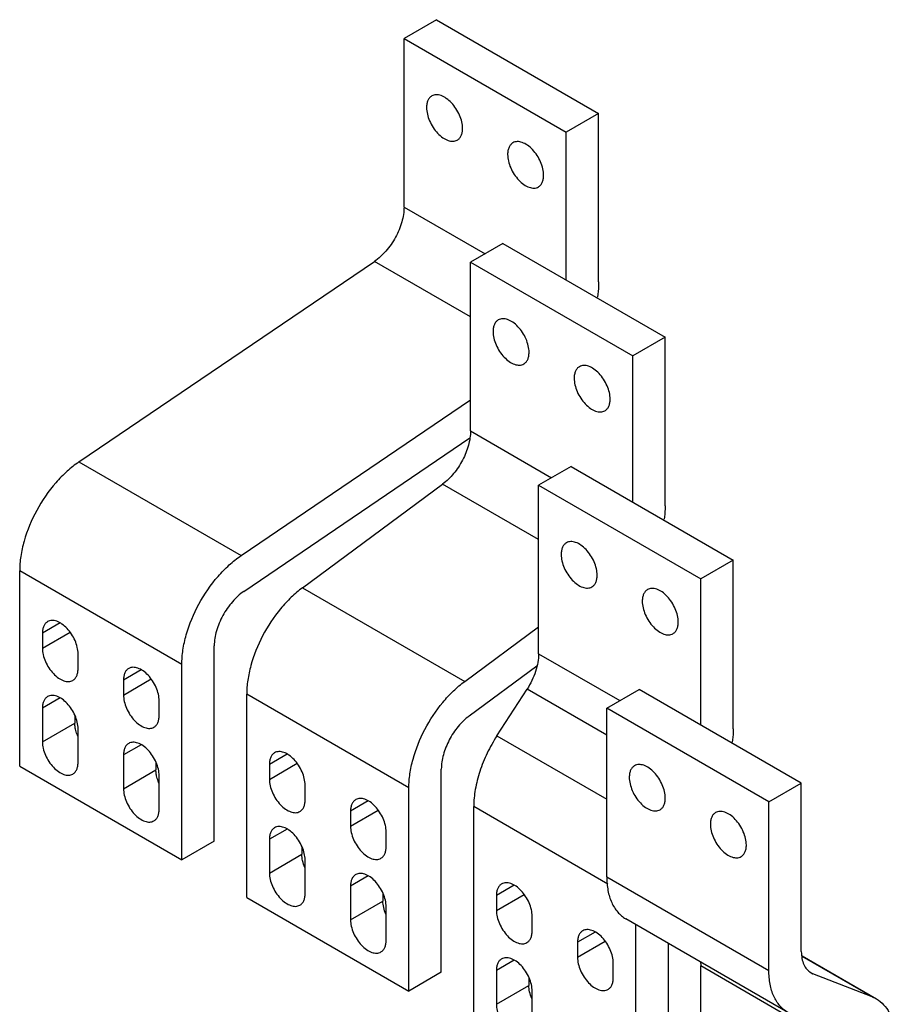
# Model space of a CAD drawing. Header units: millimetres. Extents: x 44 to 339, y 51 to 483.
# Tile 3 of 3: x 64 to 254, y 269 to 483. Entities that reach past the tile are written whole.
import ezdxf

# ---------------------------------------------------------------- set-up
doc = ezdxf.new("R2010")
doc.units = ezdxf.units.MM
doc.header["$LTSCALE"] = 34.73633
doc.layers.get('0').update_dxf_attribs({"linetype": 'CONTINUOUS'})

msp = doc.modelspace()

# ---------------------------------------------------------------- linework, layer by layer
at = {"color": 7, "linetype": 'Continuous'}
for p, q in [((155.08, 483.16), (148.01, 479.08)), ((155.08, 483.16), (190.44, 462.75)), ((148.01, 442.33), (148.01, 479.08)), ((148.01, 479.08), (183.37, 458.66)), ((190.44, 462.75), (183.37, 458.66)), ((190.44, 426), (190.44, 462.75)), ((183.37, 426.41), (183.37, 458.66)), ((148.01, 442.33), (165.69, 432.13)), ((169.58, 434.37), (162.51, 430.29)), ((169.58, 434.37), (204.93, 413.96)), ((77.13, 386.77), (141.55, 430.47)), ((162.51, 418.38), (141.55, 430.47)), ((162.51, 393.55), (162.51, 430.29)), ((162.51, 430.29), (197.86, 409.88)), ((204.93, 413.96), (197.86, 409.88)), ((204.93, 377.22), (204.93, 413.96)), ((197.86, 378.04), (197.86, 409.88)), ((112.48, 366.36), (162.51, 400.29)), ((162.51, 393.55), (180.18, 383.34)), ((113.1, 358.58), (162.37, 392)), ((77.13, 386.77), (112.48, 366.36)), ((184.43, 385.79), (177.36, 381.71)), ((184.43, 385.79), (219.78, 365.38)), ((125.89, 359.37), (156.42, 381.95)), ((177.36, 369.86), (156.42, 381.95)), ((177.36, 344.97), (177.36, 381.71)), ((177.36, 381.71), (212.71, 361.3)), ((219.78, 365.38), (212.71, 361.3)), ((219.78, 328.64), (219.78, 365.38)), ((64.22, 320.47), (64.22, 363.05)), ((99.57, 342.63), (64.22, 363.05)), ((212.71, 329.46), (212.71, 361.3)), ((125.89, 359.37), (161.24, 338.96)), ((73.03, 351.69), (69.17, 349.46)), ((161.24, 338.96), (177.36, 350.87)), ((69.17, 346.19), (75.21, 349.68)), ((69.17, 349.46), (69.17, 346.19)), ((106.64, 304.14), (106.64, 346.72)), ((76.95, 341.7), (76.95, 344.97)), ((177.36, 344.97), (195.03, 334.76)), ((90.71, 341.48), (86.85, 339.25)), ((99.57, 300.06), (99.57, 342.63)), ((162.23, 331.44), (176.99, 342.36)), ((86.85, 335.99), (92.89, 339.48)), ((86.85, 339.25), (86.85, 335.99)), ((168.26, 327.1), (174.83, 337.25)), ((192.2, 327.22), (174.83, 337.25)), ((192.2, 333.13), (199.28, 337.21)), ((234.63, 316.8), (199.28, 337.21)), ((73.03, 335.36), (69.17, 333.13)), ((94.62, 331.49), (94.62, 334.76)), ((113.72, 291.89), (113.72, 336.17)), ((149.07, 315.76), (113.72, 336.17)), ((69.17, 333.13), (69.17, 325.78)), ((192.2, 296.39), (192.2, 333.13)), ((227.56, 312.72), (192.2, 333.13)), ((76.24, 331.48), (76.24, 329.86)), ((69.17, 325.78), (76.24, 329.86)), ((76.95, 321.29), (76.95, 328.64)), ((168.26, 327.1), (192.2, 313.28)), ((90.71, 325.15), (86.85, 322.92)), ((86.85, 322.92), (86.85, 315.57)), ((122.53, 323.11), (118.67, 320.88)), ((64.22, 320.47), (99.57, 300.06)), ((93.92, 321.27), (93.92, 319.66)), ((118.67, 317.61), (124.71, 321.11)), ((118.67, 320.88), (118.67, 317.61)), ((156.14, 275.57), (156.14, 319.84)), ((86.85, 315.57), (93.92, 319.66)), ((94.62, 311.08), (94.62, 318.43)), ((126.44, 313.12), (126.44, 316.39)), ((149.07, 271.48), (149.07, 315.76)), ((227.56, 312.72), (234.63, 316.8)), ((234.63, 280.06), (234.63, 316.8)), ((140.2, 312.9), (136.34, 310.67)), ((163.21, 263.32), (163.21, 311.68)), ((192.47, 294.79), (163.21, 311.68)), ((227.56, 275.98), (227.56, 312.72)), ((136.34, 307.41), (142.39, 310.9)), ((136.34, 310.67), (136.34, 307.41)), ((122.53, 306.78), (118.67, 304.55)), ((144.12, 302.92), (144.12, 306.18)), ((106.64, 304.14), (99.57, 300.06)), ((118.67, 304.55), (118.67, 297.2)), ((125.74, 302.9), (125.74, 301.28)), ((118.67, 297.2), (125.74, 301.28)), ((126.44, 292.71), (126.44, 300.06)), ((140.2, 296.57), (136.34, 294.34)), ((192.2, 296.39), (227.56, 275.98)), ((136.34, 294.34), (136.34, 287)), ((172.02, 294.53), (168.16, 292.3)), ((113.72, 291.89), (149.07, 271.48)), ((143.41, 292.69), (143.41, 291.08)), ((168.16, 289.04), (174.21, 292.53)), ((168.16, 292.3), (168.16, 289.04)), ((136.34, 287), (143.41, 291.08)), ((144.12, 282.51), (144.12, 289.85)), ((175.94, 284.55), (175.94, 287.81)), ((231.7, 266.82), (196.35, 287.23)), ((198.57, 242.91), (198.57, 285.95)), ((189.7, 284.33), (185.84, 282.1)), ((185.84, 278.83), (191.89, 282.32)), ((185.84, 282.1), (185.84, 278.83)), ((205.64, 246.99), (205.64, 281.87)), ((234.79, 279.12), (251, 269.76)), ((250.09, 270.2), (234.81, 279.02)), ((172.02, 278.2), (168.16, 275.97)), ((193.62, 274.34), (193.62, 277.61)), ((248.07, 256.52), (212.71, 276.94)), ((212.71, 234.74), (212.71, 276.94)), ((156.14, 275.57), (149.07, 271.48)), ((168.16, 275.97), (168.16, 268.63)), ((236.58, 275.6), (237.16, 275.26)), ((236.7, 275.48), (237.16, 275.26)), ((250.09, 270.2), (237.16, 275.26)), ((168.16, 268.63), (175.23, 272.71)), ((175.23, 274.32), (175.23, 272.71)), ((175.94, 264.13), (175.94, 271.48)), ((250.09, 270.2), (251, 269.76))]:
    msp.add_line(p, q, dxfattribs=at)
for points, knots in [([(154.07, 466.53), (153.89, 466.43), (153.55, 466.14), (153.18, 465.54), (152.97, 464.81), (152.92, 464.27), (152.92, 463.99)], [0, 0, 0, 0, 0.21778, 0.450923, 0.71026, 1, 1, 1, 1]), ([(160.77, 459.46), (160.77, 459.93), (160.64, 460.93), (160.14, 462.4), (159.38, 463.81), (158.41, 465.05), (157.31, 466.02), (156.17, 466.65), (155.2, 466.84), (154.51, 466.74), (154.21, 466.61), (154.07, 466.53)], [0, 0, 0, 0, 0.128751, 0.270398, 0.417617, 0.562023, 0.695751, 0.813065, 0.912472, 0.957121, 1, 1, 1, 1]), ([(152.92, 463.99), (152.92, 463.52), (153.06, 462.52), (153.55, 461.06), (154.32, 459.64), (155.28, 458.4), (156.38, 457.43), (157.53, 456.8), (158.5, 456.61), (159.19, 456.72), (159.49, 456.84), (159.62, 456.92)], [0, 0, 0, 0, 0.128751, 0.270398, 0.417617, 0.562023, 0.695751, 0.813065, 0.912472, 0.957121, 1, 1, 1, 1]), ([(159.62, 456.92), (159.81, 457.03), (160.15, 457.31), (160.51, 457.91), (160.73, 458.64), (160.77, 459.18), (160.77, 459.46)], [0, 0, 0, 0, 0.21778, 0.450923, 0.71026, 1, 1, 1, 1]), ([(171.75, 456.33), (171.57, 456.22), (171.23, 455.93), (170.86, 455.34), (170.64, 454.6), (170.6, 454.07), (170.6, 453.79)], [0, 0, 0, 0, 0.21778, 0.450923, 0.71026, 1, 1, 1, 1]), ([(178.45, 449.25), (178.45, 449.73), (178.32, 450.73), (177.82, 452.19), (177.06, 453.6), (176.09, 454.84), (174.99, 455.81), (173.85, 456.44), (172.88, 456.63), (172.19, 456.53), (171.89, 456.41), (171.75, 456.33)], [0, 0, 0, 0, 0.128751, 0.270398, 0.417617, 0.562023, 0.695751, 0.813065, 0.912472, 0.957121, 1, 1, 1, 1]), ([(170.6, 453.79), (170.6, 453.31), (170.73, 452.31), (171.23, 450.85), (171.99, 449.44), (172.96, 448.2), (174.06, 447.22), (175.2, 446.6), (176.18, 446.41), (176.86, 446.51), (177.16, 446.63), (177.3, 446.71)], [0, 0, 0, 0, 0.128751, 0.270398, 0.417617, 0.562023, 0.695751, 0.813065, 0.912472, 0.957121, 1, 1, 1, 1]), ([(177.3, 446.71), (177.48, 446.82), (177.83, 447.11), (178.19, 447.7), (178.41, 448.44), (178.45, 448.97), (178.45, 449.25)], [0, 0, 0, 0, 0.21778, 0.450923, 0.71026, 1, 1, 1, 1]), ([(148.01, 442.33), (148.01, 441.24), (147.62, 438.94), (146.26, 435.67), (144.23, 432.72), (142.49, 431.11), (141.55, 430.47)], [0, 0, 0, 0, 0.234792, 0.49477, 0.757566, 1, 1, 1, 1]), ([(190.44, 426), (190.44, 425.74), (190.41, 424.63), (190.3, 423.53), (190.17, 422.7)], [0, 0, 0, 0, 0.241654, 1, 1, 1, 1]), ([(168.57, 417.75), (168.39, 417.64), (168.04, 417.35), (167.68, 416.76), (167.46, 416.02), (167.42, 415.49), (167.42, 415.21)], [0, 0, 0, 0, 0.217781, 0.450926, 0.710261, 1, 1, 1, 1]), ([(175.27, 410.68), (175.27, 411.15), (175.14, 412.15), (174.64, 413.61), (173.88, 415.02), (172.91, 416.26), (171.81, 417.24), (170.67, 417.86), (169.7, 418.05), (169.01, 417.95), (168.71, 417.83), (168.57, 417.75)], [0, 0, 0, 0, 0.128749, 0.270395, 0.417615, 0.562022, 0.695751, 0.813065, 0.912471, 0.957121, 1, 1, 1, 1]), ([(167.42, 415.21), (167.42, 414.73), (167.55, 413.73), (168.05, 412.27), (168.81, 410.86), (169.78, 409.62), (170.88, 408.65), (172.02, 408.02), (172.99, 407.83), (173.68, 407.93), (173.98, 408.06), (174.12, 408.13)], [0, 0, 0, 0, 0.128749, 0.270395, 0.417615, 0.562022, 0.695751, 0.813065, 0.912471, 0.957121, 1, 1, 1, 1]), ([(174.12, 408.13), (174.3, 408.24), (174.65, 408.53), (175.01, 409.12), (175.23, 409.86), (175.27, 410.39), (175.27, 410.68)], [0, 0, 0, 0, 0.217781, 0.450926, 0.710261, 1, 1, 1, 1]), ([(192.95, 400.47), (192.95, 400.94), (192.81, 401.94), (192.32, 403.41), (191.56, 404.82), (190.59, 406.06), (189.49, 407.03), (188.34, 407.66), (187.37, 407.85), (186.69, 407.75), (186.38, 407.62), (186.25, 407.54)], [0, 0, 0, 0, 0.128749, 0.270395, 0.417615, 0.562022, 0.695751, 0.813065, 0.912471, 0.957121, 1, 1, 1, 1]), ([(186.25, 407.54), (186.06, 407.44), (185.72, 407.15), (185.36, 406.55), (185.14, 405.82), (185.1, 405.28), (185.1, 405)], [0, 0, 0, 0, 0.217781, 0.450926, 0.710261, 1, 1, 1, 1]), ([(185.1, 405), (185.1, 404.53), (185.23, 403.53), (185.73, 402.06), (186.49, 400.65), (187.46, 399.41), (188.56, 398.44), (189.7, 397.81), (190.67, 397.62), (191.36, 397.72), (191.66, 397.85), (191.8, 397.93)], [0, 0, 0, 0, 0.128749, 0.270395, 0.417615, 0.562022, 0.695751, 0.813065, 0.912471, 0.957121, 1, 1, 1, 1]), ([(191.8, 397.93), (191.98, 398.03), (192.32, 398.32), (192.69, 398.92), (192.9, 399.65), (192.95, 400.19), (192.95, 400.47)], [0, 0, 0, 0, 0.217781, 0.450926, 0.710261, 1, 1, 1, 1]), ([(162.51, 393.55), (162.51, 392.5), (162.15, 390.28), (160.87, 387.12), (158.95, 384.22), (157.31, 382.61), (156.42, 381.95)], [0, 0, 0, 0, 0.233498, 0.491907, 0.754654, 1, 1, 1, 1]), ([(77.13, 386.77), (76.22, 386.15), (74.45, 384.74), (71.16, 381.37), (69.1, 378.37), (67.93, 376.22)], [0, 0, 0, 0, 0.232621, 0.480341, 1, 1, 1, 1]), ([(67.93, 376.22), (66.78, 374.1), (65.39, 370.79), (64.4, 366.29), (64.22, 364.1), (64.22, 363.05)], [0, 0, 0, 0, 0.52489, 0.771119, 1, 1, 1, 1]), ([(204.93, 377.22), (204.93, 376.98), (204.91, 376), (204.82, 375.02), (204.72, 374.29)], [0, 0, 0, 0, 0.242452, 1, 1, 1, 1]), ([(183.42, 369.17), (183.24, 369.06), (182.89, 368.77), (182.53, 368.18), (182.31, 367.44), (182.27, 366.91), (182.27, 366.63)], [0, 0, 0, 0, 0.217772, 0.450931, 0.710228, 1, 1, 1, 1]), ([(190.12, 362.09), (190.12, 362.57), (189.99, 363.57), (189.49, 365.03), (188.73, 366.44), (187.76, 367.68), (186.66, 368.65), (185.67, 369.2), (184.89, 369.4), (184.36, 369.44), (183.86, 369.37), (183.56, 369.25), (183.42, 369.17)], [0, 0, 0, 0, 0.128692, 0.270277, 0.417429, 0.561773, 0.695445, 0.812713, 0.864677, 0.912511, 0.957141, 1, 1, 1, 1]), ([(103.29, 355.81), (104.46, 357.96), (106.52, 360.96), (109.8, 364.33), (111.58, 365.74), (112.48, 366.36)], [0, 0, 0, 0, 0.519659, 0.767379, 1, 1, 1, 1]), ([(182.27, 366.63), (182.27, 366.15), (182.4, 365.15), (182.9, 363.69), (183.66, 362.28), (184.63, 361.04), (185.73, 360.07), (186.72, 359.52), (187.5, 359.32), (188.03, 359.28), (188.53, 359.35), (188.83, 359.47), (188.97, 359.55)], [0, 0, 0, 0, 0.128692, 0.270277, 0.417429, 0.561773, 0.695445, 0.812713, 0.864677, 0.912511, 0.957141, 1, 1, 1, 1]), ([(188.97, 359.55), (189.15, 359.66), (189.49, 359.95), (189.86, 360.54), (190.08, 361.28), (190.12, 361.81), (190.12, 362.09)], [0, 0, 0, 0, 0.217772, 0.450931, 0.710228, 1, 1, 1, 1]), ([(113.1, 358.58), (112.17, 357.94), (110.42, 356.33), (109.09, 354.38), (108.5, 353.31)], [0, 0, 0, 0, 0.479831, 1, 1, 1, 1]), ([(125.89, 359.37), (125.03, 358.73), (123.34, 357.29), (120.23, 353.93), (118.28, 350.98), (117.18, 348.89)], [0, 0, 0, 0, 0.234964, 0.483308, 1, 1, 1, 1]), ([(201.1, 358.96), (200.91, 358.85), (200.57, 358.57), (200.21, 357.97), (199.99, 357.24), (199.95, 356.7), (199.95, 356.42)], [0, 0, 0, 0, 0.217772, 0.450931, 0.710228, 1, 1, 1, 1]), ([(207.8, 351.89), (207.8, 352.36), (207.66, 353.36), (207.17, 354.82), (206.41, 356.24), (205.44, 357.48), (204.34, 358.45), (203.34, 358.99), (202.57, 359.2), (202.03, 359.24), (201.54, 359.16), (201.23, 359.04), (201.1, 358.96)], [0, 0, 0, 0, 0.128692, 0.270277, 0.417429, 0.561773, 0.695445, 0.812713, 0.864677, 0.912511, 0.957141, 1, 1, 1, 1]), ([(199.95, 356.42), (199.95, 355.95), (200.08, 354.95), (200.58, 353.48), (201.34, 352.07), (202.31, 350.83), (203.41, 349.86), (204.4, 349.32), (205.18, 349.11), (205.71, 349.07), (206.21, 349.14), (206.51, 349.27), (206.65, 349.35)], [0, 0, 0, 0, 0.128692, 0.270277, 0.417429, 0.561773, 0.695445, 0.812713, 0.864677, 0.912511, 0.957141, 1, 1, 1, 1]), ([(99.57, 342.63), (99.57, 343.69), (99.76, 345.88), (100.75, 350.38), (102.13, 353.69), (103.29, 355.81)], [0, 0, 0, 0, 0.228881, 0.47511, 1, 1, 1, 1]), ([(70.31, 351.98), (70.13, 351.87), (69.79, 351.59), (69.42, 350.99), (69.21, 350.27), (69.17, 349.74), (69.17, 349.46)], [0, 0, 0, 0, 0.21778, 0.450923, 0.71026, 1, 1, 1, 1]), ([(76.95, 344.97), (76.95, 345.44), (76.81, 346.43), (76.32, 347.88), (75.57, 349.28), (74.61, 350.51), (73.52, 351.47), (72.38, 352.09), (71.42, 352.28), (70.74, 352.18), (70.44, 352.05), (70.31, 351.98)], [0, 0, 0, 0, 0.128752, 0.270398, 0.417617, 0.562023, 0.695751, 0.813065, 0.912472, 0.957121, 1, 1, 1, 1]), ([(108.5, 353.31), (107.92, 352.24), (107.03, 350.11), (106.64, 347.81), (106.64, 346.72)], [0, 0, 0, 0, 0.525469, 1, 1, 1, 1]), ([(206.65, 349.35), (206.83, 349.45), (207.17, 349.74), (207.54, 350.34), (207.75, 351.07), (207.8, 351.61), (207.8, 351.89)], [0, 0, 0, 0, 0.217772, 0.450931, 0.710228, 1, 1, 1, 1]), ([(117.18, 348.89), (116.1, 346.83), (114.81, 343.63), (113.88, 339.29), (113.72, 337.18), (113.72, 336.17)], [0, 0, 0, 0, 0.524792, 0.770852, 1, 1, 1, 1]), ([(69.17, 346.19), (69.17, 345.72), (69.3, 344.73), (69.79, 343.28), (70.55, 341.88), (71.51, 340.65), (72.6, 339.69), (73.73, 339.07), (74.69, 338.88), (75.37, 338.98), (75.67, 339.1), (75.81, 339.18)], [0, 0, 0, 0, 0.128752, 0.270398, 0.417617, 0.562023, 0.695751, 0.813065, 0.912472, 0.957121, 1, 1, 1, 1]), ([(177.36, 344.97), (177.36, 344.34), (177.23, 343.04), (176.55, 340.39), (175.61, 338.46), (174.83, 337.25)], [0, 0, 0, 0, 0.228075, 0.475495, 1, 1, 1, 1]), ([(75.81, 339.18), (75.99, 339.29), (76.33, 339.57), (76.69, 340.16), (76.9, 340.89), (76.95, 341.42), (76.95, 341.7)], [0, 0, 0, 0, 0.21778, 0.450923, 0.71026, 1, 1, 1, 1]), ([(87.98, 341.77), (87.8, 341.66), (87.46, 341.38), (87.1, 340.79), (86.89, 340.06), (86.85, 339.53), (86.85, 339.25)], [0, 0, 0, 0, 0.21778, 0.450923, 0.71026, 1, 1, 1, 1]), ([(94.62, 334.76), (94.62, 335.23), (94.49, 336.22), (94, 337.67), (93.24, 339.07), (92.28, 340.3), (91.19, 341.26), (90.06, 341.88), (89.1, 342.07), (88.42, 341.97), (88.12, 341.85), (87.98, 341.77)], [0, 0, 0, 0, 0.128752, 0.270398, 0.417617, 0.562023, 0.695751, 0.813065, 0.912472, 0.957121, 1, 1, 1, 1]), ([(152.54, 328.47), (153.64, 330.57), (155.59, 333.51), (158.69, 336.88), (160.38, 338.32), (161.24, 338.96)], [0, 0, 0, 0, 0.516692, 0.765036, 1, 1, 1, 1]), ([(70.31, 335.65), (70.13, 335.54), (69.79, 335.26), (69.42, 334.66), (69.21, 333.94), (69.17, 333.41), (69.17, 333.13)], [0, 0, 0, 0, 0.21778, 0.450923, 0.71026, 1, 1, 1, 1]), ([(76.95, 328.64), (76.95, 329.11), (76.81, 330.1), (76.32, 331.55), (75.57, 332.94), (74.61, 334.18), (73.52, 335.14), (72.38, 335.76), (71.42, 335.95), (70.74, 335.85), (70.44, 335.72), (70.31, 335.65)], [0, 0, 0, 0, 0.128752, 0.270398, 0.417617, 0.562023, 0.695751, 0.813065, 0.912472, 0.957121, 1, 1, 1, 1]), ([(86.85, 335.99), (86.85, 335.52), (86.98, 334.53), (87.47, 333.08), (88.22, 331.68), (89.18, 330.45), (90.27, 329.48), (91.41, 328.86), (92.37, 328.67), (93.05, 328.77), (93.35, 328.9), (93.48, 328.98)], [0, 0, 0, 0, 0.128752, 0.270398, 0.417617, 0.562023, 0.695751, 0.813065, 0.912472, 0.957121, 1, 1, 1, 1]), ([(93.48, 328.98), (93.67, 329.08), (94.01, 329.37), (94.37, 329.96), (94.58, 330.69), (94.62, 331.22), (94.62, 331.49)], [0, 0, 0, 0, 0.21778, 0.450923, 0.71026, 1, 1, 1, 1]), ([(162.23, 331.44), (161.34, 330.78), (159.69, 329.16), (158.43, 327.24), (157.88, 326.2)], [0, 0, 0, 0, 0.482861, 1, 1, 1, 1]), ([(76.38, 328.58), (76.36, 328.69), (76.28, 329.11), (76.24, 329.54), (76.24, 329.86)], [0, 0, 0, 0, 0.26084, 1, 1, 1, 1]), ([(76.88, 327.01), (76.83, 327.14), (76.62, 327.65), (76.46, 328.18), (76.38, 328.58)], [0, 0, 0, 0, 0.256686, 1, 1, 1, 1]), ([(149.07, 315.76), (149.07, 316.77), (149.24, 318.88), (150.17, 323.22), (151.46, 326.42), (152.54, 328.47)], [0, 0, 0, 0, 0.229148, 0.475208, 1, 1, 1, 1]), ([(219.78, 328.64), (219.78, 328.4), (219.76, 327.42), (219.67, 326.44), (219.57, 325.7)], [0, 0, 0, 0, 0.242442, 1, 1, 1, 1]), ([(157.88, 326.2), (157.34, 325.17), (156.5, 323.1), (156.14, 320.89), (156.14, 319.84)], [0, 0, 0, 0, 0.525337, 1, 1, 1, 1]), ([(168.26, 327.1), (167.48, 325.89), (166.07, 323.37), (164.98, 320.7), (164.54, 319.34)], [0, 0, 0, 0, 0.504759, 1, 1, 1, 1]), ([(69.17, 325.78), (69.17, 325.31), (69.3, 324.32), (69.79, 322.87), (70.55, 321.47), (71.51, 320.24), (72.6, 319.28), (73.73, 318.66), (74.69, 318.47), (75.37, 318.57), (75.67, 318.69), (75.81, 318.77)], [0, 0, 0, 0, 0.128752, 0.270398, 0.417617, 0.562023, 0.695751, 0.813065, 0.912472, 0.957121, 1, 1, 1, 1]), ([(87.98, 325.44), (87.8, 325.33), (87.46, 325.05), (87.1, 324.46), (86.89, 323.73), (86.85, 323.2), (86.85, 322.92)], [0, 0, 0, 0, 0.21778, 0.450923, 0.71026, 1, 1, 1, 1]), ([(94.62, 318.43), (94.62, 318.9), (94.49, 319.89), (94, 321.34), (93.24, 322.74), (92.28, 323.97), (91.19, 324.93), (90.06, 325.55), (89.1, 325.74), (88.42, 325.64), (88.12, 325.52), (87.98, 325.44)], [0, 0, 0, 0, 0.128752, 0.270398, 0.417617, 0.562023, 0.695751, 0.813065, 0.912472, 0.957121, 1, 1, 1, 1]), ([(119.8, 323.4), (119.62, 323.29), (119.28, 323.01), (118.92, 322.42), (118.71, 321.69), (118.67, 321.16), (118.67, 320.88)], [0, 0, 0, 0, 0.217781, 0.450926, 0.710261, 1, 1, 1, 1]), ([(126.44, 316.39), (126.44, 316.86), (126.31, 317.85), (125.82, 319.3), (125.06, 320.7), (124.1, 321.93), (123.01, 322.89), (121.88, 323.51), (120.92, 323.7), (120.24, 323.6), (119.94, 323.48), (119.8, 323.4)], [0, 0, 0, 0, 0.128749, 0.270395, 0.417615, 0.562022, 0.695751, 0.813065, 0.912471, 0.957121, 1, 1, 1, 1]), ([(75.81, 318.77), (75.99, 318.88), (76.33, 319.16), (76.69, 319.75), (76.9, 320.48), (76.95, 321.01), (76.95, 321.29)], [0, 0, 0, 0, 0.21778, 0.450923, 0.71026, 1, 1, 1, 1]), ([(198.27, 320.59), (198.09, 320.48), (197.74, 320.19), (197.38, 319.6), (197.16, 318.86), (197.12, 318.33), (197.12, 318.05)], [0, 0, 0, 0, 0.21778, 0.450925, 0.71026, 1, 1, 1, 1]), ([(204.97, 313.51), (204.97, 313.99), (204.84, 314.99), (204.34, 316.45), (203.58, 317.86), (202.61, 319.1), (201.51, 320.07), (200.52, 320.62), (199.74, 320.82), (199.21, 320.86), (198.71, 320.79), (198.41, 320.66), (198.27, 320.59)], [0, 0, 0, 0, 0.128692, 0.270276, 0.417433, 0.561778, 0.695448, 0.812711, 0.864677, 0.91251, 0.95714, 1, 1, 1, 1]), ([(94.06, 318.37), (94.04, 318.48), (93.96, 318.91), (93.92, 319.34), (93.92, 319.66)], [0, 0, 0, 0, 0.26084, 1, 1, 1, 1]), ([(94.56, 316.8), (94.51, 316.93), (94.3, 317.44), (94.14, 317.97), (94.06, 318.37)], [0, 0, 0, 0, 0.256686, 1, 1, 1, 1]), ([(118.67, 317.61), (118.67, 317.14), (118.8, 316.16), (119.29, 314.7), (120.04, 313.31), (121, 312.08), (122.09, 311.11), (123.23, 310.49), (124.19, 310.3), (124.87, 310.4), (125.17, 310.53), (125.3, 310.61)], [0, 0, 0, 0, 0.128749, 0.270395, 0.417615, 0.562022, 0.695751, 0.813065, 0.912471, 0.957121, 1, 1, 1, 1]), ([(164.54, 319.34), (164.12, 318.06), (163.47, 315.53), (163.21, 312.93), (163.21, 311.68)], [0, 0, 0, 0, 0.520361, 1, 1, 1, 1]), ([(197.12, 318.05), (197.12, 317.57), (197.25, 316.57), (197.75, 315.11), (198.51, 313.7), (199.48, 312.46), (200.58, 311.48), (201.57, 310.94), (202.35, 310.73), (202.88, 310.7), (203.38, 310.77), (203.68, 310.89), (203.82, 310.97)], [0, 0, 0, 0, 0.128692, 0.270276, 0.417433, 0.561778, 0.695448, 0.812711, 0.864677, 0.91251, 0.95714, 1, 1, 1, 1]), ([(86.85, 315.57), (86.85, 315.1), (86.98, 314.11), (87.47, 312.66), (88.22, 311.26), (89.18, 310.03), (90.27, 309.07), (91.41, 308.45), (92.37, 308.26), (93.05, 308.36), (93.35, 308.49), (93.48, 308.56)], [0, 0, 0, 0, 0.128752, 0.270398, 0.417617, 0.562023, 0.695751, 0.813065, 0.912472, 0.957121, 1, 1, 1, 1]), ([(144.12, 306.18), (144.12, 306.65), (143.99, 307.64), (143.5, 309.09), (142.74, 310.49), (141.78, 311.72), (140.69, 312.69), (139.56, 313.31), (138.6, 313.49), (137.92, 313.4), (137.62, 313.27), (137.48, 313.19)], [0, 0, 0, 0, 0.128749, 0.270395, 0.417615, 0.562022, 0.695751, 0.813065, 0.912471, 0.957121, 1, 1, 1, 1]), ([(203.82, 310.97), (204, 311.08), (204.34, 311.37), (204.71, 311.96), (204.93, 312.7), (204.97, 313.23), (204.97, 313.51)], [0, 0, 0, 0, 0.21778, 0.450925, 0.71026, 1, 1, 1, 1]), ([(125.3, 310.61), (125.49, 310.71), (125.83, 311), (126.19, 311.59), (126.4, 312.32), (126.44, 312.85), (126.44, 313.12)], [0, 0, 0, 0, 0.217781, 0.450926, 0.710261, 1, 1, 1, 1]), ([(137.48, 313.19), (137.3, 313.09), (136.96, 312.8), (136.6, 312.21), (136.39, 311.48), (136.34, 310.95), (136.34, 310.67)], [0, 0, 0, 0, 0.217781, 0.450926, 0.710261, 1, 1, 1, 1]), ([(93.48, 308.56), (93.67, 308.67), (94.01, 308.95), (94.37, 309.55), (94.58, 310.27), (94.62, 310.8), (94.62, 311.08)], [0, 0, 0, 0, 0.21778, 0.450923, 0.71026, 1, 1, 1, 1]), ([(215.95, 310.38), (215.76, 310.27), (215.42, 309.99), (215.06, 309.39), (214.84, 308.66), (214.8, 308.12), (214.8, 307.84)], [0, 0, 0, 0, 0.21778, 0.450925, 0.71026, 1, 1, 1, 1]), ([(222.65, 303.31), (222.65, 303.78), (222.51, 304.78), (222.02, 306.24), (221.25, 307.65), (220.28, 308.9), (219.19, 309.87), (218.19, 310.41), (217.42, 310.62), (216.88, 310.66), (216.38, 310.58), (216.08, 310.46), (215.95, 310.38)], [0, 0, 0, 0, 0.128692, 0.270276, 0.417433, 0.561778, 0.695448, 0.812711, 0.864677, 0.91251, 0.95714, 1, 1, 1, 1]), ([(119.8, 307.07), (119.62, 306.96), (119.28, 306.68), (118.92, 306.09), (118.71, 305.36), (118.67, 304.83), (118.67, 304.55)], [0, 0, 0, 0, 0.217781, 0.450926, 0.710261, 1, 1, 1, 1]), ([(126.44, 300.06), (126.44, 300.53), (126.31, 301.52), (125.82, 302.97), (125.06, 304.37), (124.1, 305.6), (123.01, 306.56), (121.88, 307.18), (120.92, 307.37), (120.24, 307.27), (119.94, 307.15), (119.8, 307.07)], [0, 0, 0, 0, 0.128749, 0.270395, 0.417615, 0.562022, 0.695751, 0.813065, 0.912471, 0.957121, 1, 1, 1, 1]), ([(136.34, 307.41), (136.34, 306.94), (136.47, 305.95), (136.97, 304.5), (137.72, 303.1), (138.68, 301.87), (139.77, 300.91), (140.9, 300.29), (141.87, 300.1), (142.55, 300.2), (142.85, 300.32), (142.98, 300.4)], [0, 0, 0, 0, 0.128749, 0.270395, 0.417615, 0.562022, 0.695751, 0.813065, 0.912471, 0.957121, 1, 1, 1, 1]), ([(214.8, 307.84), (214.8, 307.36), (214.93, 306.37), (215.43, 304.9), (216.19, 303.49), (217.16, 302.25), (218.26, 301.28), (219.25, 300.74), (220.03, 300.53), (220.56, 300.49), (221.06, 300.56), (221.36, 300.69), (221.5, 300.77)], [0, 0, 0, 0, 0.128692, 0.270276, 0.417433, 0.561778, 0.695448, 0.812711, 0.864677, 0.91251, 0.95714, 1, 1, 1, 1]), ([(142.98, 300.4), (143.16, 300.5), (143.5, 300.79), (143.86, 301.38), (144.08, 302.11), (144.12, 302.64), (144.12, 302.92)], [0, 0, 0, 0, 0.217781, 0.450926, 0.710261, 1, 1, 1, 1]), ([(221.5, 300.77), (221.68, 300.87), (222.02, 301.16), (222.39, 301.76), (222.6, 302.49), (222.65, 303.03), (222.65, 303.31)], [0, 0, 0, 0, 0.21778, 0.450925, 0.71026, 1, 1, 1, 1]), ([(126.38, 298.43), (126.18, 298.9), (125.87, 299.84), (125.74, 300.82), (125.74, 301.28)], [0, 0, 0, 0, 0.523778, 1, 1, 1, 1]), ([(118.67, 297.2), (118.67, 296.73), (118.8, 295.74), (119.29, 294.29), (120.04, 292.89), (121, 291.66), (122.09, 290.7), (123.23, 290.08), (124.19, 289.89), (124.87, 289.99), (125.17, 290.12), (125.3, 290.19)], [0, 0, 0, 0, 0.128749, 0.270395, 0.417615, 0.562022, 0.695751, 0.813065, 0.912471, 0.957121, 1, 1, 1, 1]), ([(137.48, 296.86), (137.3, 296.76), (136.96, 296.47), (136.6, 295.88), (136.39, 295.15), (136.34, 294.62), (136.34, 294.34)], [0, 0, 0, 0, 0.217781, 0.450926, 0.710261, 1, 1, 1, 1]), ([(144.12, 289.85), (144.12, 290.32), (143.99, 291.31), (143.5, 292.76), (142.74, 294.16), (141.78, 295.39), (140.69, 296.36), (139.56, 296.98), (138.6, 297.16), (137.92, 297.06), (137.62, 296.94), (137.48, 296.86)], [0, 0, 0, 0, 0.128749, 0.270395, 0.417615, 0.562022, 0.695751, 0.813065, 0.912471, 0.957121, 1, 1, 1, 1]), ([(192.2, 296.39), (192.2, 295.37), (192.36, 293.45), (193.14, 290.8), (194.26, 288.97), (195.39, 287.86), (196.02, 287.42), (196.35, 287.23)], [0, 0, 0, 0, 0.289577, 0.548609, 0.781599, 0.891801, 1, 1, 1, 1]), ([(169.3, 294.82), (169.12, 294.72), (168.78, 294.43), (168.42, 293.84), (168.21, 293.11), (168.16, 292.58), (168.16, 292.3)], [0, 0, 0, 0, 0.21778, 0.450925, 0.71026, 1, 1, 1, 1]), ([(175.94, 287.81), (175.94, 288.28), (175.81, 289.27), (175.32, 290.72), (174.56, 292.12), (173.6, 293.35), (172.51, 294.31), (171.53, 294.85), (170.76, 295.06), (170.23, 295.1), (169.74, 295.02), (169.44, 294.9), (169.3, 294.82)], [0, 0, 0, 0, 0.128692, 0.270276, 0.417433, 0.561778, 0.695448, 0.812711, 0.864677, 0.91251, 0.95714, 1, 1, 1, 1]), ([(125.3, 290.19), (125.49, 290.3), (125.83, 290.58), (126.19, 291.17), (126.4, 291.9), (126.44, 292.43), (126.44, 292.71)], [0, 0, 0, 0, 0.217781, 0.450926, 0.710261, 1, 1, 1, 1]), ([(144.06, 288.23), (143.86, 288.7), (143.54, 289.63), (143.41, 290.61), (143.41, 291.08)], [0, 0, 0, 0, 0.523778, 1, 1, 1, 1]), ([(168.16, 289.04), (168.16, 288.57), (168.29, 287.58), (168.79, 286.13), (169.54, 284.73), (170.5, 283.5), (171.59, 282.54), (172.57, 282), (173.34, 281.79), (173.87, 281.75), (174.37, 281.83), (174.67, 281.95), (174.8, 282.03)], [0, 0, 0, 0, 0.128692, 0.270276, 0.417433, 0.561778, 0.695448, 0.812711, 0.864677, 0.91251, 0.95714, 1, 1, 1, 1]), ([(136.34, 287), (136.34, 286.53), (136.47, 285.54), (136.97, 284.09), (137.72, 282.69), (138.68, 281.46), (139.77, 280.49), (140.9, 279.87), (141.87, 279.69), (142.55, 279.79), (142.85, 279.91), (142.98, 279.99)], [0, 0, 0, 0, 0.128749, 0.270395, 0.417615, 0.562022, 0.695751, 0.813065, 0.912471, 0.957121, 1, 1, 1, 1]), ([(174.8, 282.03), (174.98, 282.13), (175.32, 282.42), (175.68, 283.01), (175.9, 283.74), (175.94, 284.27), (175.94, 284.55)], [0, 0, 0, 0, 0.21778, 0.450925, 0.71026, 1, 1, 1, 1]), ([(186.98, 284.62), (186.8, 284.51), (186.46, 284.23), (186.1, 283.63), (185.88, 282.91), (185.84, 282.38), (185.84, 282.1)], [0, 0, 0, 0, 0.21778, 0.450925, 0.71026, 1, 1, 1, 1]), ([(193.62, 277.61), (193.62, 278.08), (193.49, 279.07), (193, 280.52), (192.24, 281.92), (191.28, 283.15), (190.19, 284.11), (189.21, 284.65), (188.44, 284.85), (187.91, 284.89), (187.41, 284.82), (187.12, 284.69), (186.98, 284.62)], [0, 0, 0, 0, 0.128692, 0.270276, 0.417433, 0.561778, 0.695448, 0.812711, 0.864677, 0.91251, 0.95714, 1, 1, 1, 1]), ([(142.98, 279.99), (143.16, 280.09), (143.5, 280.38), (143.86, 280.97), (144.08, 281.7), (144.12, 282.23), (144.12, 282.51)], [0, 0, 0, 0, 0.217781, 0.450926, 0.710261, 1, 1, 1, 1]), ([(234.63, 280.06), (234.63, 279.55), (234.71, 278.59), (235.1, 277.26), (235.76, 276.19), (236.37, 275.67), (236.7, 275.48)], [0, 0, 0, 0, 0.289797, 0.549025, 0.782192, 1, 1, 1, 1]), ([(169.3, 278.49), (169.12, 278.39), (168.78, 278.1), (168.42, 277.51), (168.21, 276.78), (168.16, 276.25), (168.16, 275.97)], [0, 0, 0, 0, 0.21778, 0.450925, 0.71026, 1, 1, 1, 1]), ([(175.94, 271.48), (175.94, 271.95), (175.81, 272.94), (175.32, 274.39), (174.56, 275.79), (173.6, 277.02), (172.51, 277.98), (171.53, 278.52), (170.76, 278.73), (170.23, 278.77), (169.74, 278.69), (169.44, 278.57), (169.3, 278.49)], [0, 0, 0, 0, 0.128692, 0.270276, 0.417433, 0.561778, 0.695448, 0.812711, 0.864677, 0.91251, 0.95714, 1, 1, 1, 1]), ([(185.84, 278.83), (185.84, 278.36), (185.97, 277.37), (186.46, 275.92), (187.22, 274.52), (188.18, 273.29), (189.27, 272.33), (190.25, 271.79), (191.02, 271.59), (191.55, 271.55), (192.05, 271.62), (192.34, 271.75), (192.48, 271.82)], [0, 0, 0, 0, 0.128692, 0.270276, 0.417433, 0.561778, 0.695448, 0.812711, 0.864677, 0.91251, 0.95714, 1, 1, 1, 1]), ([(212.67, 277.83), (212.67, 277.75), (212.7, 277.46), (212.71, 277.16), (212.71, 276.94)], [0, 0, 0, 0, 0.244572, 1, 1, 1, 1]), ([(231.7, 266.82), (231.37, 267.01), (230.74, 267.45), (229.61, 268.56), (228.49, 270.39), (227.71, 273.03), (227.56, 274.96), (227.56, 275.98)], [0, 0, 0, 0, 0.108199, 0.218401, 0.451391, 0.710423, 1, 1, 1, 1]), ([(175.88, 269.86), (175.68, 270.33), (175.36, 271.26), (175.23, 272.24), (175.23, 272.71)], [0, 0, 0, 0, 0.523778, 1, 1, 1, 1]), ([(192.48, 271.82), (192.66, 271.93), (193, 272.21), (193.36, 272.8), (193.58, 273.53), (193.62, 274.06), (193.62, 274.34)], [0, 0, 0, 0, 0.21778, 0.450925, 0.71026, 1, 1, 1, 1]), ([(168.16, 268.63), (168.16, 268.16), (168.29, 267.17), (168.79, 265.72), (169.54, 264.32), (170.5, 263.09), (171.59, 262.12), (172.57, 261.59), (173.34, 261.38), (173.87, 261.34), (174.37, 261.41), (174.67, 261.54), (174.8, 261.62)], [0, 0, 0, 0, 0.128692, 0.270276, 0.417433, 0.561778, 0.695448, 0.812711, 0.864677, 0.91251, 0.95714, 1, 1, 1, 1]), ([(251, 269.76), (251.58, 269.42), (252.68, 268.54), (253.48, 267.37), (253.81, 266.74)], [0, 0, 0, 0, 0.486185, 1, 1, 1, 1])]:
    msp.add_open_spline(points, degree=3, knots=knots, dxfattribs=at)

doc.saveas('drawing.dxf')
